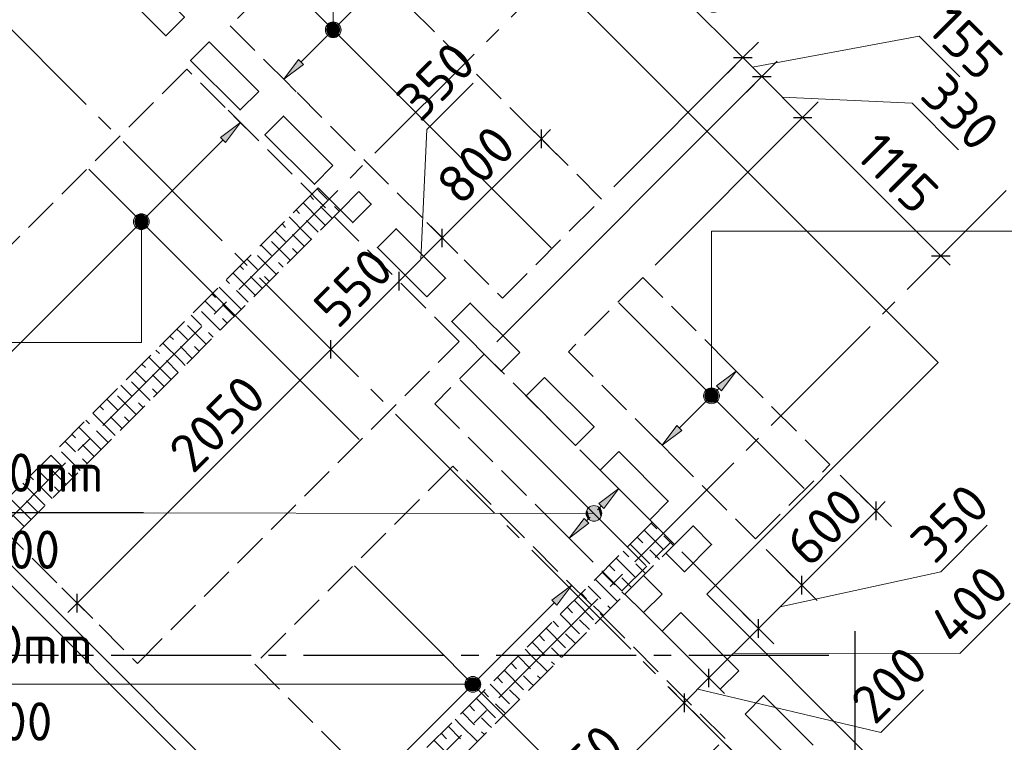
# Model space of a CAD drawing. Header units: millimetres. Extents: x 40580 to 1930067, y -240640 to 81020.
# Tile 234 of 256: x 740300 to 745925, y -215018 to -210891. Entities that reach past the tile are written whole.
import ezdxf

# ---------------------------------------------------------------- set-up
doc = ezdxf.new("R2010")
doc.units = ezdxf.units.MM
for name, pattern in [('______2', [270, 200, -70]), ('______5', [1100, 800, -100, 100, -100]), ('CENTER', [2, 1.25, -0.25, 0.25, -0.25])]:
    doc.linetypes.add(name, pattern=pattern)
for name, color, linetype, lineweight in [('Standard', 7, 'Continuous', 25), ('ДОП Верх по Х', 7, 'Continuous', 25), ('ЖБ Перекрытие верхний уровень', 7, 'Continuous', 35), ('ОСИ', 7, 'CENTER', 15), ('Позиционная метка номер позиции', 7, 'Continuous', 13), ('Примечания', 7, 'Continuous', 13)]:
    doc.layers.add(name, color=color, linetype=linetype, lineweight=lineweight)
doc.layers.add('ЖБ Балка Вышележаща', color=7, linetype='Continuous')
doc.layers.add('ЖБ Стена верхний уровень', color=7, linetype='______2', true_color=0x656565)
doc.styles.add('ISOCPEUR', font='isocpeur.ttf')

msp = doc.modelspace()

# ---------------------------------------------------------------- hatches: boundary and pattern name
at = {"layer": 'ДОП Верх по Х', "linetype": 'Continuous', "lineweight": 13, "transparency": 33554687}
for points in [[(742055.1, -210938.7), (742117.7, -210974.7), (742064.7, -210921.7)], [(742055.1, -210957.7), (742100.7, -210984.3), (742055.1, -210938.7)], [(742055.1, -210938.7), (742100.7, -210984.3), (742117.7, -210974.7)], [(742081.7, -210984.3), (742055.1, -210957.7), (742064.7, -210974.7)], [(742055.1, -210957.7), (742081.7, -210984.3), (742100.7, -210984.3)], [(742064.7, -210921.7), (742127.3, -210957.7), (742081.7, -210912.1)], [(742064.7, -210921.7), (742117.7, -210974.7), (742127.3, -210957.7)], [(742081.7, -210912.1), (742127.3, -210957.7), (742127.3, -210938.7)], [(742081.7, -210912.1), (742127.3, -210938.7), (742100.7, -210912.1)], [(742100.7, -210912.1), (742127.3, -210938.7), (742117.7, -210921.7)], [(741476, -211591.7), (741560.9, -211478.5), (741447.7, -211563.4)], [(740959.1, -212034.7), (741021.7, -212070.7), (740968.7, -212017.7)], [(740968.7, -212017.7), (741031.2, -212053.8), (740985.6, -212008.2)], [(740968.7, -212017.7), (741021.7, -212070.7), (741031.2, -212053.8)], [(740985.6, -212008.2), (741031.2, -212053.8), (741031.2, -212034.7)], [(740985.6, -212008.2), (741031.2, -212034.7), (741004.7, -212008.2)], [(741004.7, -212008.2), (741031.2, -212034.7), (741021.7, -212017.7)], [(740959.1, -212053.8), (741004.7, -212080.3), (740959.1, -212034.7)], [(740959.1, -212034.7), (741004.7, -212080.3), (741021.7, -212070.7)], [(740985.6, -212080.3), (740959.1, -212053.8), (740968.7, -212070.7)], [(740959.1, -212053.8), (740985.6, -212080.3), (741004.7, -212080.3)], [(744309.2, -213010.6), (744394, -212897.5), (744280.9, -212982.3)], [(744216.6, -213029.4), (744279.1, -213065.4), (744226.1, -213012.4)], [(744216.6, -213048.4), (744262.2, -213075), (744216.6, -213029.4)], [(744216.6, -213029.4), (744262.2, -213075), (744279.1, -213065.4)], [(744226.1, -213012.4), (744288.7, -213048.4), (744243.1, -213002.8)], [(744226.1, -213012.4), (744279.1, -213065.4), (744288.7, -213048.4)], [(744243.1, -213002.8), (744288.7, -213048.4), (744288.7, -213029.4)], [(744243.1, -213002.8), (744288.7, -213029.4), (744262.2, -213002.8)], [(744262.2, -213002.8), (744288.7, -213029.4), (744279.1, -213012.4)], [(744243.1, -213075), (744216.6, -213048.4), (744226.1, -213065.4)], [(744216.6, -213048.4), (744243.1, -213075), (744262.2, -213075)], [(743637.4, -213682.4), (743722.3, -213569.2), (743609.1, -213654.1)], [(743369.5, -214234.2), (743454.3, -214121.1), (743341.2, -214205.9)], [(742852.6, -214677.2), (742915.2, -214713.3), (742862.1, -214660.2)], [(742862.1, -214660.2), (742924.7, -214696.3), (742879.1, -214650.7)], [(742862.1, -214660.2), (742915.2, -214713.3), (742924.7, -214696.3)], [(742879.1, -214650.7), (742924.7, -214696.3), (742924.7, -214677.2)], [(742879.1, -214650.7), (742924.7, -214677.2), (742898.2, -214650.7)], [(742898.2, -214650.7), (742924.7, -214677.2), (742915.2, -214660.2)], [(742852.6, -214696.3), (742898.2, -214722.8), (742852.6, -214677.2)], [(742852.6, -214677.2), (742898.2, -214722.8), (742915.2, -214713.3)], [(742879.1, -214722.8), (742852.6, -214696.3), (742862.1, -214713.3)], [(742852.6, -214696.3), (742879.1, -214722.8), (742898.2, -214722.8)]]:
    msp.add_hatch(color=7, dxfattribs=at).paths.add_polyline_path(points)
for points in [[(741921.5, -211146.2), (741808.4, -211231), (741893.2, -211117.9)], [(744082.9, -213236.9), (743969.8, -213321.7), (744054.6, -213208.6)], [(743552.6, -213767.2), (743439.4, -213852.1), (743524.3, -213738.9)]]:
    msp.add_hatch(color=7, dxfattribs=at).paths.add_polyline_path(points, flags=16)
at = {"layer": 'Позиционная метка номер позиции', "linetype": 'Continuous', "lineweight": 13, "transparency": 33554687}
for points in [[(742046.2, -210948.2), (742136.2, -210948.2), (742129.9, -210925.7)], [(742046.2, -210948.2), (742129.9, -210925.7), (742052.5, -210925.7)], [(742052.5, -210970.7), (742136.2, -210948.2), (742046.2, -210948.2)], [(742052.5, -210925.7), (742129.9, -210925.7), (742113.7, -210909.5)], [(742052.5, -210925.7), (742113.7, -210909.5), (742068.7, -210909.5)], [(742052.5, -210970.7), (742129.9, -210970.7), (742136.2, -210948.2)], [(742068.7, -210909.5), (742113.7, -210909.5), (742091.2, -210903.2)], [(742068.7, -210986.9), (742129.9, -210970.7), (742052.5, -210970.7)], [(742068.7, -210986.9), (742113.7, -210986.9), (742129.9, -210970.7)], [(742113.7, -210986.9), (742068.7, -210986.9), (742091.2, -210993.2)], [(741033.9, -212021.7), (740956.5, -212021.7), (740950.2, -212044.2)], [(741033.9, -212021.7), (740950.2, -212044.2), (741040.2, -212044.2)], [(741017.7, -212005.5), (740972.7, -212005.5), (740956.5, -212021.7)], [(741017.7, -212005.5), (740956.5, -212021.7), (741033.9, -212021.7)], [(740972.7, -212005.5), (741017.7, -212005.5), (740995.2, -211999.2)], [(741040.2, -212044.2), (740950.2, -212044.2), (740956.5, -212066.7)], [(741040.2, -212044.2), (740956.5, -212066.7), (741033.9, -212066.7)], [(741033.9, -212066.7), (740956.5, -212066.7), (740972.7, -212082.9)], [(741033.9, -212066.7), (740972.7, -212082.9), (741017.7, -212082.9)], [(741017.7, -212082.9), (740972.7, -212082.9), (740995.2, -212089.2)], [(744207.6, -213038.9), (744297.6, -213038.9), (744291.3, -213016.4)], [(744207.6, -213038.9), (744291.3, -213016.4), (744213.9, -213016.4)], [(744213.9, -213061.4), (744297.6, -213038.9), (744207.6, -213038.9)], [(744213.9, -213016.4), (744291.3, -213016.4), (744275.1, -213000.2)], [(744213.9, -213016.4), (744275.1, -213000.2), (744230.1, -213000.2)], [(744213.9, -213061.4), (744291.3, -213061.4), (744297.6, -213038.9)], [(744230.1, -213000.2), (744275.1, -213000.2), (744252.6, -212993.9)], [(744230.1, -213077.6), (744291.3, -213061.4), (744213.9, -213061.4)], [(744230.1, -213077.6), (744275.1, -213077.6), (744291.3, -213061.4)], [(743542.1, -213733.1), (743542.2, -213688.1), (743535.9, -213710.6)], [(743558.3, -213749.3), (743542.2, -213688.1), (743542.1, -213733.1)], [(743558.3, -213749.3), (743558.4, -213671.9), (743542.2, -213688.1)], [(743580.8, -213755.7), (743558.4, -213671.9), (743558.3, -213749.3)], [(743580.8, -213755.7), (743580.9, -213665.7), (743558.4, -213671.9)], [(743603.3, -213749.4), (743580.9, -213665.7), (743580.8, -213755.7)], [(743603.3, -213749.4), (743603.4, -213672), (743580.9, -213665.7)], [(743619.5, -213733.2), (743603.4, -213672), (743603.3, -213749.4)], [(743619.5, -213733.2), (743619.6, -213688.2), (743603.4, -213672)], [(743619.6, -213688.2), (743619.5, -213733.2), (743625.9, -213710.7)], [(742850, -214709.3), (742850, -214664.3), (742843.7, -214686.8)], [(742866.2, -214725.5), (742866.2, -214648.1), (742850, -214664.3)], [(742866.2, -214725.5), (742850, -214664.3), (742850, -214709.3)], [(742888.7, -214731.8), (742888.7, -214641.8), (742866.2, -214648.1)], [(742888.7, -214731.8), (742866.2, -214648.1), (742866.2, -214725.5)], [(742911.2, -214725.5), (742911.2, -214648.1), (742888.7, -214641.8)], [(742911.2, -214725.5), (742888.7, -214641.8), (742888.7, -214731.8)], [(742927.4, -214709.3), (742927.4, -214664.3), (742911.2, -214648.1)], [(742927.4, -214709.3), (742911.2, -214648.1), (742911.2, -214725.5)], [(742927.4, -214664.3), (742927.4, -214709.3), (742933.7, -214686.8)]]:
    msp.add_hatch(color=7, dxfattribs=at).paths.add_polyline_path(points)

# ---------------------------------------------------------------- linework, layer by layer
at = {"layer": 'Standard', "color": 7, "linetype": 'Continuous', "lineweight": 13, "transparency": 33554687}
for p, q in [((743654, -210329.7), (744431.8, -211107.5)), ((744485.9, -211161.6), (745439.7, -210985.6)), ((745439.7, -210985.6), (745671.8, -211217.7)), ((744431.8, -211107.5), (744540, -211215.7)), ((744540, -211215.7), (744773.4, -211449)), ((742626.2, -211518.6), (742891.6, -211253.2)), ((744656.7, -211332.3), (745399.1, -211367.7)), ((745399.1, -211367.7), (745664.6, -211633.1)), ((744773.4, -211449), (745563.2, -212238.8)), ((742590.9, -212261), (742626.2, -211518.6)), ((743280.3, -211571.6), (743333.3, -211518.6)), ((742714.6, -212137.3), (743280.3, -211571.6)), ((742467.1, -212384.8), (742714.6, -212137.3)), ((745563.2, -212238.8), (745616.2, -212291.9)), ((742113.6, -212738.3), (742467.1, -212384.8)), ((740628.7, -214223.3), (742113.6, -212738.3)), ((745192.7, -213696.1), (745245.7, -213643.1)), ((744768.4, -214120.4), (745192.7, -213696.1)), ((745562.6, -214043.6), (745828, -213778.2)), ((744644.7, -214244.1), (745562.6, -214043.6)), ((744520.9, -214367.9), (744768.4, -214120.4)), ((740628.7, -214223.3), (740575.6, -214276.3)), ((745671.9, -214510.1), (745959.4, -214222.6)), ((744238.1, -214650.7), (744520.9, -214367.9)), ((744379.5, -214509.3), (745671.9, -214510.1)), ((744096.7, -214792.1), (744238.1, -214650.7)), ((744175.2, -214713.7), (745220.6, -214961.5)), ((745220.6, -214961.5), (745463.9, -214718.2))]:
    msp.add_line(p, q, dxfattribs=at)
at = {"layer": 'Standard', "color": 251, "linetype": 'Continuous', "lineweight": -3, "true_color": 0x656565, "transparency": 33554687}
for p, q in [((744431.8, -211107.5), (744520.2, -211019.1)), ((744431.8, -211107.5), (743694.7, -211844.6)), ((744431.8, -211107.5), (744343.4, -211195.9)), ((744540, -211215.7), (744628.4, -211127.3)), ((744540, -211215.7), (743025.1, -212730.6)), ((744540, -211215.7), (744451.6, -211304.1)), ((744773.4, -211449), (744861.7, -211360.6)), ((744773.4, -211449), (743930.2, -212292.2)), ((744773.4, -211449), (744685, -211537.4)), ((743280.3, -211571.6), (743191.9, -211483.2)), ((743280.3, -211571.6), (743368.7, -211660)), ((742714.6, -212137.3), (742626.2, -212048.9)), ((742714.6, -212137.3), (742803, -212225.7)), ((745563.2, -212238.8), (745651.6, -212150.5)), ((745563.2, -212238.8), (745474.8, -212327.2)), ((745563.2, -212238.8), (745563.2, -212238.8)), ((745192.7, -213696.1), (744988.4, -213491.8)), ((745192.7, -213696.1), (745104.3, -213607.7)), ((745192.7, -213696.1), (745281.1, -213784.5)), ((744768.4, -214120.4), (744680, -214032)), ((740628.7, -214223.3), (740540.3, -214134.9)), ((744768.4, -214120.4), (744856.8, -214208.8)), ((740628.7, -214223.3), (740717, -214311.7)), ((744520.9, -214367.9), (744432.5, -214279.5)), ((744520.9, -214367.9), (744609.3, -214456.3)), ((744249, -214661.7), (744160.6, -214573.3)), ((744238.1, -214650.7), (744326.5, -214739.1)), ((744096.7, -214792.1), (744008.3, -214703.8)), ((744096.7, -214792.1), (744185.1, -214880.5)), ((744096.7, -214792.1), (744096.7, -214792.1)), ((744379.5, -215075), (744291.1, -214986.6))]:
    msp.add_line(p, q, dxfattribs=at)
at = {"layer": 'Standard', "color": 7, "linetype": 'Continuous', "lineweight": 25, "transparency": 33554687}
for p, q in [((744378.8, -211107.5), (744484.8, -211107.5)), ((744487, -211215.7), (744593, -211215.7)), ((744720.3, -211449), (744826.4, -211449)), ((743280.3, -211624.6), (743280.3, -211518.6)), ((742714.6, -212190.3), (742714.6, -212084.3)), ((745510.2, -212238.8), (745616.2, -212238.8)), ((742467.1, -212437.8), (742467.1, -212331.7)), ((742078.2, -212826.7), (742078.2, -212720.7)), ((745192.7, -213749.2), (745192.7, -213643.1)), ((744768.4, -214173.4), (744768.4, -214067.4)), ((740628.7, -214276.3), (740628.7, -214170.2)), ((744520.9, -214420.9), (744520.9, -214314.8)), ((744238.1, -214703.8), (744238.1, -214597.7)), ((744096.7, -214739.1), (744096.7, -214845.2))]:
    msp.add_line(p, q, dxfattribs=at)
at = {"layer": 'Standard', "color": 7, "linetype": 'Continuous', "lineweight": -3, "transparency": 33554687}
msp.add_line((744096.7, -214792.1), (742740.5, -216148.3), dxfattribs=at)
at = {"layer": 'Standard', "color": 251, "linetype": 'Continuous', "lineweight": -3, "true_color": 0x656565, "transparency": 33554687}
for points in [[(744520.9, -214367.9), (744508.9, -214355.9), (744508.9, -214355.9), (744083.3, -213930.2)], [(744768.4, -214120.4), (744756.4, -214108.4), (744756.4, -214108.4), (744564.1, -213916.1)], [(744249, -214661.7), (744237, -214649.7), (744237, -214649.7), (743811.4, -214224)]]:
    msp.add_lwpolyline(points, dxfattribs=at)
at = {"layer": 'ДОП Верх по Х', "color": 7, "linetype": 'Continuous', "lineweight": 18, "transparency": 33554687}
for p, q in [((741790.5, -210647.5), (743336.2, -212193.2)), ((740694.5, -211743.5), (742240.2, -213289.2)), ((743722.3, -212508.6), (744782.9, -213569.2)), ((742817.2, -212947), (743877.8, -214007.6)), ((743759.9, -215558), (742212.8, -214010.9))]:
    msp.add_line(p, q, dxfattribs=at)
at = {"layer": 'ДОП Верх по Х', "color": 251, "linetype": 'Continuous', "lineweight": 13, "true_color": 0x494949, "transparency": 33554687}
for p, q in [((742112.4, -210927), (742275, -210764.4)), ((742064.7, -210921.7), (742064.7, -210921.7)), ((741907.3, -211132), (742070, -210969.4)), ((742117.7, -210974.7), (742117.7, -210974.7)), ((741808.4, -211231), (741893.2, -211117.9)), ((741893.2, -211117.9), (741921.5, -211146.2)), ((741921.5, -211146.2), (741808.4, -211231)), ((741808.4, -211231), (741879.1, -211301.8)), ((741560.9, -211478.5), (741490.2, -211407.8)), ((741560.9, -211478.5), (741447.7, -211563.4)), ((741476, -211591.7), (741560.9, -211478.5)), ((741560.9, -211478.5), (741631.6, -211549.2)), ((741560.9, -211478.5), (741560.9, -211478.5)), ((741447.7, -211563.4), (741476, -211591.7)), ((741016.4, -212023), (741461.9, -211577.5)), ((740968.7, -212017.7), (740968.7, -212017.7)), ((739722.4, -213317), (740974, -212065.4)), ((741021.7, -212070.7), (741021.7, -212070.7)), ((744394, -212897.5), (744323.3, -212826.8)), ((744394, -212897.5), (744280.9, -212982.3)), ((744309.2, -213010.6), (744394, -212897.5)), ((744394, -212897.5), (744464.7, -212968.2)), ((744394, -212897.5), (744394, -212897.5)), ((744280.9, -212982.3), (744309.2, -213010.6)), ((744226.1, -213012.4), (744226.1, -213012.4)), ((744273.8, -213017.7), (744295, -212996.5)), ((744068.8, -213222.7), (744231.4, -213060.1)), ((743969.8, -213321.7), (743899.1, -213251)), ((743969.8, -213321.7), (744054.6, -213208.6)), ((744082.9, -213236.9), (743969.8, -213321.7)), ((744054.6, -213208.6), (744082.9, -213236.9)), ((743969.8, -213321.7), (744040.5, -213392.4)), ((743969.8, -213321.7), (743969.8, -213321.7)), ((743722.3, -213569.2), (743609.1, -213654.1)), ((743637.4, -213682.4), (743722.3, -213569.2)), ((743609.1, -213654.1), (743637.4, -213682.4)), ((743554.3, -213684.1), (743554.3, -213684.1)), ((743602.1, -213689.4), (743623.3, -213668.2)), ((743439.4, -213852.1), (743524.3, -213738.9)), ((743552.6, -213767.2), (743439.4, -213852.1)), ((743524.3, -213738.9), (743552.6, -213767.2)), ((743538.4, -213753.1), (743559.6, -213731.9)), ((743607.4, -213737.2), (743607.4, -213737.2)), ((743439.4, -213852.1), (743368.7, -213781.4)), ((743454.3, -214121.1), (743341.2, -214205.9)), ((743369.5, -214234.2), (743454.3, -214121.1)), ((742909.9, -214665.5), (743355.3, -214220.1)), ((743341.2, -214205.9), (743369.5, -214234.2)), ((742862.1, -214660.2), (742862.1, -214660.2)), ((742422, -215153.4), (742867.4, -214708)), ((742915.2, -214713.3), (742915.2, -214713.3))]:
    msp.add_line(p, q, dxfattribs=at)
at = {"layer": 'ДОП Верх по Х', "color": 7, "linetype": 'Continuous', "lineweight": 13, "transparency": 33554687}
for p, q in [((738921.7, -213705.2), (741007.7, -213705.2)), ((738871.3, -214686.8), (740957.3, -214686.8))]:
    msp.add_line(p, q, dxfattribs=at)
at = {"layer": 'ДОП Верх по Х', "color": 251, "linetype": 'Continuous', "lineweight": 13, "true_color": 0x494949, "transparency": 33554687}
for centre in [(742091.2, -210948.2), (740995.2, -212044.2), (744252.6, -213038.9), (742888.7, -214686.8)]:
    msp.add_circle(centre, 37.5, dxfattribs=at)
at = {"layer": 'ЖБ Балка Вышележаща', "color": 7, "linetype": 'Continuous', "lineweight": 35, "transparency": 33554687}
msp.add_line((740120.3, -213990.7), (741902.2, -215772.6), dxfattribs=at)
at = {"layer": 'ЖБ Перекрытие верхний уровень', "transparency": 33554687}
for p, q in [((743758.3, -214171), (743864.4, -214064.9)), ((743864.4, -214064.9), (743970.5, -214171)), ((743864.4, -214277), (743758.3, -214171)), ((743970.5, -214171), (743864.4, -214277)), ((745345.4, -215291.3), (744225, -214171)), ((743970.5, -214383.1), (744076.5, -214277)), ((744076.5, -214277), (744408.9, -214609.4)), ((744302.8, -214715.4), (743970.5, -214383.1)), ((744408.9, -214609.4), (744302.8, -214715.4)), ((744444.2, -214856.9), (744550.3, -214750.8)), ((744550.3, -214750.8), (744833.1, -215033.6)), ((744727.1, -215139.7), (744444.2, -214856.9))]:
    msp.add_line(p, q, dxfattribs=at)
at = {"layer": 'ЖБ Перекрытие верхний уровень', "transparency": 33554687, "extrusion": (0, 0, -1)}
for points in [[(-738730.8, -208676.8), (-740053.1, -207354.5), (-745547.3, -212848.7), (-744225, -214171)], [(-742238.1, -211872.9), (-742132, -211978.9), (-742202.7, -212049.6), (-742308.8, -211943.6), (-742238.1, -211872.9)]]:
    msp.add_lwpolyline(points, dxfattribs=at)
for points in [[(-740958.2, -210593), (-741241, -210875.8), (-741135, -210981.9), (-740852.1, -210699)], [(-743157.3, -212792.1), (-743051.2, -212898.2), (-742768.4, -212615.3), (-742874.5, -212509.3)], [(-743991.7, -213937.6), (-744097.8, -214043.7), (-744253.3, -213888.1), (-744147.2, -213782.1)]]:
    msp.add_lwpolyline(points, close=True, dxfattribs=at)
at = {"layer": 'ЖБ Перекрытие верхний уровень', "transparency": 33554687}
for points in [[(741665.3, -211300.1), (741382.5, -211017.2), (741276.4, -211123.3), (741559.2, -211406.1)], [(742089.6, -211724.3), (741806.7, -211441.5), (741700.7, -211547.6), (741983.5, -211830.4)], [(742627, -212473.9), (742344.1, -212191.1), (742450.2, -212085), (742733, -212367.8)], [(743298.7, -212933.5), (743192.7, -213039.6), (743475.5, -213322.4), (743581.6, -213216.4)], [(743723, -213357.8), (743616.9, -213463.9), (743899.8, -213746.7), (744005.8, -213640.6)]]:
    msp.add_lwpolyline(points, close=True, dxfattribs=at)
msp.add_lwpolyline([(737854, -213527.5), (734714.4, -216667.1), (735951.9, -217904.5), (737189.3, -216667.1), (739098.5, -218576.3), (741958.7, -215716), (740176.8, -213934.1), (739218.7, -214892.2), (737854, -213527.5)], dxfattribs=at)
at = {"layer": 'ЖБ Стена верхний уровень', "color": 251, "linetype": '______2', "lineweight": -3, "true_color": 0x656565, "transparency": 33554687}
for p, q in [((742004.7, -211851.7), (739218.7, -214637.7)), ((742132, -211978.9), (742004.7, -211851.7)), ((739346, -214764.9), (742132, -211978.9)), ((743913.9, -213760.9), (739098.5, -218576.3)), ((744041.2, -213888.1), (743913.9, -213760.9)), ((737861.1, -220068.2), (744041.2, -213888.1))]:
    msp.add_line(p, q, dxfattribs=at)
at = {"layer": 'ЖБ Стена верхний уровень', "color": 9, "linetype": 'Continuous', "lineweight": -3, "true_color": 0xc7c7c7, "transparency": 33554687}
for p, q in [((742019.3, -211878.2), (741998.7, -211857.6)), ((741958.7, -211897.6), (741979.3, -211918.2)), ((742059.3, -211918.2), (742019.3, -211878.2)), ((742019.3, -212038.2), (741918.7, -211937.6)), ((742019.3, -211958.2), (742086, -212024.9)), ((742099.3, -211958.2), (742126, -211984.9)), ((741939.3, -212118.2), (741838.7, -212017.6)), ((741878.7, -211977.6), (741899.3, -211998.2)), ((741798.7, -212057.6), (741819.3, -212078.2)), ((741939.3, -212038.2), (742006, -212104.9)), ((742019.3, -212038.2), (742046, -212064.9)), ((741779.3, -212118.2), (741758.7, -212097.6)), ((741819.3, -212158.2), (741779.3, -212118.2)), ((741859.3, -212118.2), (741926, -212184.9)), ((741939.3, -212118.2), (741966, -212144.9)), ((741678.7, -212177.6), (741739.3, -212238.2)), ((741739.3, -212158.2), (741846, -212264.9)), ((741659.3, -212238.2), (741766, -212344.9)), ((741859.3, -212198.2), (741886, -212224.9)), ((741558.7, -212297.6), (741579.3, -212318.2)), ((741619.3, -212278.2), (741598.7, -212257.6)), ((741659.3, -212318.2), (741619.3, -212278.2)), ((741779.3, -212278.2), (741806, -212304.9)), ((741619.3, -212438.2), (741518.7, -212337.6)), ((741619.3, -212358.2), (741686, -212424.9)), ((741699.3, -212358.2), (741726, -212384.9)), ((741539.3, -212518.2), (741438.7, -212417.6)), ((741478.7, -212377.6), (741499.3, -212398.2)), ((741398.7, -212457.6), (741419.3, -212478.2)), ((741539.3, -212438.2), (741606, -212504.9)), ((741619.3, -212438.2), (741646, -212464.9)), ((741379.3, -212518.2), (741358.7, -212497.6)), ((741419.3, -212558.2), (741379.3, -212518.2)), ((741459.3, -212518.2), (741526, -212584.9)), ((741539.3, -212518.2), (741566, -212544.9)), ((741278.7, -212577.6), (741339.3, -212638.2)), ((741339.3, -212558.2), (741446, -212664.9)), ((741259.3, -212638.2), (741366, -212744.9)), ((741459.3, -212598.2), (741486, -212624.9)), ((741158.7, -212697.6), (741179.3, -212718.2)), ((741219.3, -212678.2), (741198.7, -212657.6)), ((741259.3, -212718.2), (741219.3, -212678.2)), ((741379.3, -212678.2), (741406, -212704.9)), ((741219.3, -212838.2), (741118.7, -212737.6)), ((741078.7, -212777.6), (741099.3, -212798.2)), ((741219.3, -212758.2), (741286, -212824.9)), ((741299.3, -212758.2), (741326, -212784.9)), ((740998.7, -212857.6), (741019.3, -212878.2)), ((741139.3, -212918.2), (741038.7, -212817.6)), ((741139.3, -212838.2), (741206, -212904.9)), ((741219.3, -212838.2), (741246, -212864.9)), ((740979.3, -212918.2), (740958.7, -212897.6)), ((741019.3, -212958.2), (740979.3, -212918.2)), ((741059.3, -212918.2), (741126, -212984.9)), ((741139.3, -212918.2), (741166, -212944.9)), ((740878.7, -212977.6), (740939.3, -213038.2)), ((740939.3, -212958.2), (741046, -213064.9)), ((740859.3, -213038.2), (740966, -213144.9)), ((741059.3, -212998.2), (741086, -213024.9)), ((740819.3, -213078.2), (740798.7, -213057.6)), ((740859.3, -213118.2), (740819.3, -213078.2)), ((740979.3, -213078.2), (741006, -213104.9)), ((740819.3, -213238.2), (740718.7, -213137.6)), ((740758.7, -213097.6), (740779.3, -213118.2)), ((740678.7, -213177.6), (740699.3, -213198.2)), ((740819.3, -213158.2), (740886, -213224.9)), ((740899.3, -213158.2), (740926, -213184.9)), ((740598.7, -213257.6), (740619.3, -213278.2)), ((740739.3, -213318.2), (740638.7, -213217.6)), ((740739.3, -213238.2), (740806, -213304.9)), ((740819.3, -213238.2), (740846, -213264.9)), ((740579.3, -213318.2), (740558.7, -213297.6)), ((740619.3, -213358.2), (740579.3, -213318.2)), ((740659.3, -213318.2), (740726, -213384.9)), ((740739.3, -213318.2), (740766, -213344.9)), ((740539.3, -213358.2), (740646, -213464.9)), ((740478.7, -213377.6), (740539.3, -213438.2)), ((740659.3, -213398.2), (740686, -213424.9)), ((740419.3, -213478.2), (740398.7, -213457.6)), ((740459.3, -213518.2), (740419.3, -213478.2)), ((740459.3, -213438.2), (740566, -213544.9)), ((740579.3, -213478.2), (740606, -213504.9)), ((740419.3, -213638.2), (740318.7, -213537.6)), ((740358.7, -213497.6), (740379.3, -213518.2)), ((740419.3, -213558.2), (740486, -213624.9)), ((740499.3, -213558.2), (740526, -213584.9)), ((740339.3, -213718.2), (740238.7, -213617.6)), ((740339.3, -213638.2), (740406, -213704.9)), ((740419.3, -213638.2), (740446, -213664.9)), ((740259.3, -213718.2), (740326, -213784.9)), ((740339.3, -213718.2), (740366, -213744.9)), ((743907.9, -213766.8), (743939.3, -213798.2)), ((743867.9, -213806.8), (743979.3, -213918.2)), ((743827.9, -213846.8), (743859.3, -213878.2)), ((744019.3, -213878.2), (743979.3, -213838.2)), ((744035.2, -213894.1), (744019.3, -213878.2)), ((743747.9, -213926.8), (743779.3, -213958.2)), ((743787.9, -213886.8), (743899.3, -213998.2)), ((743955.2, -213974.1), (743899.3, -213918.2)), ((743707.9, -213966.8), (743819.3, -214078.2)), ((743627.9, -214046.8), (743699.3, -214118.2)), ((743667.9, -214006.8), (743699.3, -214038.2)), ((743875.2, -214054.1), (743819.3, -213998.2)), ((743587.9, -214086.8), (743619.3, -214118.2)), ((743779.3, -214118.2), (743739.3, -214078.2)), ((743547.9, -214126.8), (743619.3, -214198.2)), ((743619.3, -214118.2), (743715.2, -214214.1)), ((743739.3, -214158.2), (743755.2, -214174.1)), ((743795.2, -214134.1), (743779.3, -214118.2)), ((743467.9, -214206.8), (743579.3, -214318.2)), ((743507.9, -214166.8), (743539.3, -214198.2)), ((743427.9, -214246.8), (743459.3, -214278.2)), ((743619.3, -214278.2), (743579.3, -214238.2)), ((743659.3, -214238.2), (743675.2, -214254.1)), ((743347.9, -214326.8), (743379.3, -214358.2)), ((743387.9, -214286.8), (743499.3, -214398.2)), ((743555.2, -214374.1), (743499.3, -214318.2)), ((743635.2, -214294.1), (743619.3, -214278.2)), ((743307.9, -214366.8), (743419.3, -214478.2)), ((743267.9, -214406.8), (743299.3, -214438.2)), ((743475.2, -214454.1), (743419.3, -214398.2)), ((743187.9, -214486.8), (743219.3, -214518.2)), ((743227.9, -214446.8), (743299.3, -214518.2)), ((743379.3, -214518.2), (743339.3, -214478.2)), ((743147.9, -214526.8), (743219.3, -214598.2)), ((743219.3, -214518.2), (743315.2, -214614.1)), ((743339.3, -214558.2), (743355.2, -214574.1)), ((743395.2, -214534.1), (743379.3, -214518.2)), ((743067.9, -214606.8), (743179.3, -214718.2)), ((743107.9, -214566.8), (743139.3, -214598.2)), ((743027.9, -214646.8), (743059.3, -214678.2)), ((743219.3, -214678.2), (743179.3, -214638.2)), ((743259.3, -214638.2), (743275.2, -214654.1)), ((742947.9, -214726.8), (742979.3, -214758.2)), ((742987.9, -214686.8), (743099.3, -214798.2)), ((743155.2, -214774.1), (743099.3, -214718.2)), ((743235.2, -214694.1), (743219.3, -214678.2)), ((742907.9, -214766.8), (743019.3, -214878.2)), ((742867.9, -214806.8), (742899.3, -214838.2)), ((743075.2, -214854.1), (743019.3, -214798.2)), ((742787.9, -214886.8), (742819.3, -214918.2)), ((742827.9, -214846.8), (742899.3, -214918.2)), ((742979.3, -214918.2), (742939.3, -214878.2)), ((742747.9, -214926.8), (742819.3, -214998.2)), ((742819.3, -214918.2), (742915.2, -215014.1)), ((742995.2, -214934.1), (742979.3, -214918.2)), ((742667.9, -215006.8), (742779.3, -215118.2)), ((742707.9, -214966.8), (742739.3, -214998.2)), ((742939.3, -214958.2), (742955.2, -214974.1))]:
    msp.add_line(p, q, dxfattribs=at)
at = {"layer": 'ОСИ', "color": 8, "linetype": '______5', "lineweight": -3, "transparency": 33554687}
for p, q in [((744568.8, -215264.2), (736488.7, -207184.1)), ((727551.4, -226432.2), (746561.3, -207422.3)), ((729814.2, -227987.8), (748470.5, -209331.5)), ((745072.3, -214382.6), (745072.3, -233251.3)), ((744922.3, -214521.3), (718998.3, -214521.3))]:
    msp.add_line(p, q, dxfattribs=at)
at = {"layer": 'Позиционная метка номер позиции', "color": 7, "linetype": 'Continuous', "lineweight": 13, "transparency": 33554687}
for p, q in [((742046.2, -210948.2), (742046.2, -210948.2)), ((742091.2, -210903.2), (742091.2, -210903.2)), ((742136.2, -210948.2), (742136.2, -210948.2)), ((742091.2, -210993.2), (742091.2, -210993.2)), ((740995.2, -211999.2), (740995.2, -211999.2)), ((740950.2, -212044.2), (740950.2, -212044.2)), ((741040.2, -212044.2), (741040.2, -212044.2)), ((740995.2, -212089.2), (740995.2, -212089.2)), ((744207.6, -213038.9), (744207.6, -213038.9)), ((744252.6, -212993.9), (744252.6, -212993.9)), ((744297.6, -213038.9), (744297.6, -213038.9)), ((743580.9, -213710.6), (738807.7, -213705.2)), ((743535.9, -213710.6), (743535.9, -213710.6)), ((743580.9, -213665.7), (743580.9, -213665.7)), ((743625.9, -213710.7), (743625.9, -213710.7)), ((743580.8, -213755.7), (743580.8, -213755.7)), ((742888.7, -214641.8), (742888.7, -214641.8)), ((742888.7, -214686.8), (738757.3, -214686.8)), ((742843.7, -214686.8), (742843.7, -214686.8))]:
    msp.add_line(p, q, dxfattribs=at)
for points in [[(742091.2, -210948.2), (742091.2, -209341.7), (745666, -209341.7)], [(740995.2, -212044.2), (740995.2, -212734.2), (737995.2, -212734.2)], [(744252.6, -213038.9), (744252.6, -212098.9), (748423.2, -212098.9)]]:
    msp.add_lwpolyline(points, dxfattribs=at)
for centre in [(742091.2, -210948.2), (740995.2, -212044.2), (744252.6, -213038.9), (743580.9, -213710.6), (742888.7, -214686.8)]:
    msp.add_circle(centre, 45, dxfattribs=at)
at = {"layer": 'Примечания', "color": 7, "linetype": '______2', "lineweight": 18, "transparency": 33554687}
for p, q in [((742068.4, -210359.7), (741502.7, -210925.4)), ((743624, -211915.3), (742068.4, -210359.7)), ((741502.7, -210925.4), (743058.3, -212481)), ((741255.2, -211172.8), (739416.7, -213011.3)), ((742810.8, -212728.5), (741255.2, -211172.8)), ((743058.3, -212481), (743624, -211915.3)), ((743859.5, -212362.9), (743435.2, -212787.2)), ((744928.6, -213432.1), (743859.5, -212362.9)), ((740972.3, -214567), (742810.8, -212728.5)), ((742954.4, -212801.3), (742671.5, -213084.2)), ((744023.5, -213870.5), (742954.4, -212801.3)), ((743435.2, -212787.2), (744504.3, -213856.3)), ((739416.7, -213011.3), (740972.3, -214567)), ((742671.5, -213084.2), (743740.7, -214153.3)), ((744504.3, -213856.3), (744928.6, -213432.1)), ((742774.2, -213440.9), (741642.8, -214572.3)), ((744329.8, -214996.6), (742774.2, -213440.9)), ((743740.7, -214153.3), (744023.5, -213870.5)), ((741642.8, -214572.3), (743198.5, -216127.9)), ((743198.5, -216127.9), (744329.8, -214996.6))]:
    msp.add_line(p, q, dxfattribs=at)

# ---------------------------------------------------------------- texts
at = {"layer": 'Standard', "color": 7, "linetype": 'Continuous', "lineweight": 25, "transparency": 33554687, "char_height": 220, "attachment_point": 7, "style": 'ISOCPEUR'}
for s, insert, width, rotation in [('1100', (743918, -210522.8), 578.847, 315), ('155', (745475.1, -210950.2), 453.929, 315), ('350', (742590.9, -211483.2), 500.816, 45), ('330', (745434.5, -211332.3), 500.812, 315), ('800', (742818.3, -211962.9), 531.968, 45), ('1115', (745065.5, -211670.4), 516.397, 315), ('550', (742116.8, -212664.4), 516.397, 45), ('2050', (741289.9, -213491.3), 531.964, 45), ('350', (745527.2, -214008.3), 500.821, 45), ('600', (744812.4, -214027.6), 531.964, 45), ('400', (745636.5, -214474.7), 531.964, 45), ('200', (745185.2, -214926.1), 469.501, 45), ('1650', (743358.6, -215464.2), 610.162, 45)]:
    msp.add_mtext(s, dxfattribs=dict(at, insert=insert, width=width, rotation=rotation))
at = {"layer": 'ДОП Верх по Х', "color": 7, "linetype": 'Continuous', "lineweight": 13, "transparency": 33554687, "char_height": 220, "attachment_point": 7, "style": 'ISOCPEUR'}
for s, insert, width in [('\\W0.96;ø12 L=2090mm ', (738941.7, -213587.9), 2150.516), ('\\W0.97;3шт. ш.200 ', (739161.7, -214027.9), 1712.324), ('\\W0.96;ø12 L=2200mm ', (738891.3, -214569.4), 2150.516), ('\\W0.97;9шт. ш.200 ', (739111.3, -215009.4), 1712.324)]:
    msp.add_mtext(s, dxfattribs=dict(at, insert=insert, width=width))

doc.saveas('drawing.dxf')
